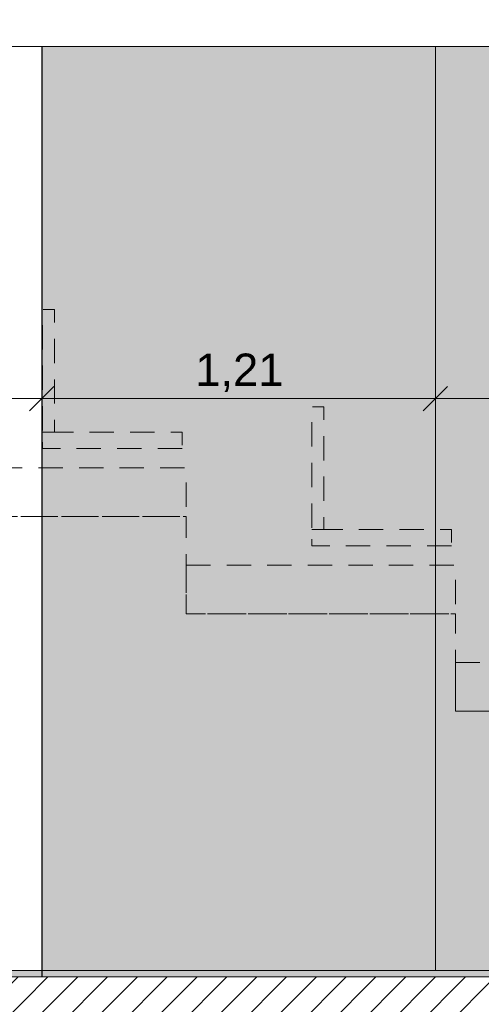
# Model space of a CAD drawing. Header units: millimetres. Extents: x -33687 to -7545, y -1870 to 7865.
# Tile 9 of 31: x -22424 to -21002, y -84 to 2952. Entities that reach past the tile are written whole.
import ezdxf

# ---------------------------------------------------------------- set-up
doc = ezdxf.new("R2010")
doc.units = ezdxf.units.MM
doc.header["$MEASUREMENT"] = 0
doc.linetypes.add('Tirets petits', pattern=[125, 75, -50])
for name, color, linetype in [('_Sols - Dalles.AL', 7, 'Continuous'), ('Nouveau_2D - Cotations pour 50ème.AL', 7, 'Continuous'), ('Nouveau_2D - Dessin général.AL', 7, 'Continuous'), ('Nouveau__Murs - Intérieurs (Non-porteurs).AL', 7, 'Continuous'), ('Nouveau__Plafonds.AL', 7, 'Continuous'), ('Nouveau_Equip - Agencement.AL', 7, 'Continuous'), ('Nouveau_Fenêtres Archicad', 7, 'Continuous')]:
    doc.layers.add(name, color=color, linetype=linetype)
doc.styles.add('STYLE_GENERE_1', font='arial.ttf')
doc.dimstyles.new('STYLE_GENERE__1', dxfattribs={"dimtxt": 100, "dimasz": 71.25, "dimexe": 0.18, "dimexo": 0.0625, "dimgap": 0, "dimtad": 1, "dimtih": 1, "dimtoh": 1, "dimlfac": 0.001, "dimzin": 0, "dimdsep": 46, "dimtxsty": 'STYLE_GENERE_1', "dimblk": 'ARROWHEAD_6', "dimblk1": 'ARROWHEAD_6', "dimblk2": 'ARROWHEAD_6', "dimcen": 0.09, "dimse1": 1, "dimse2": 1, "dimclrd": 7, "dimclre": 7, "dimclrt": 7, "dimazin": 0, "dimtfac": 1, "dimtdec": 4, "dimtmove": 0, "dimatfit": 3, "dimfxl": 0, "dimtolj": 1, "dimtzin": 0, "dimarcsym": 0})
doc.dimstyles.new('STYLE_GENERE__5', dxfattribs={"dimtxt": 100, "dimasz": 71.25, "dimexe": 0.18, "dimexo": 0.0625, "dimgap": 0, "dimtad": 1, "dimlfac": 0.001, "dimzin": 0, "dimdsep": 46, "dimtxsty": 'STYLE_GENERE_1', "dimblk": 'ARROWHEAD_6', "dimblk1": 'ARROWHEAD_6', "dimblk2": 'ARROWHEAD_6', "dimcen": 0.09, "dimse1": 1, "dimse2": 1, "dimclrd": 7, "dimclre": 7, "dimclrt": 7, "dimazin": 0, "dimtfac": 1, "dimtdec": 4, "dimtmove": 2, "dimatfit": 3, "dimfxl": 0, "dimtolj": 1, "dimtzin": 0, "dimarcsym": 0})
pattern_1 = [(45, (0, 0), (-45.96194, 45.96194), [])]

# ---------------------------------------------------------------- blocks, each defined once
blk = doc.blocks.new('Élément de coupe_1')
at = {"layer": '_Sols - Dalles.AL', "linetype": 'Continuous', "lineweight": 0, "true_color": 0x000000}
h = blk.add_hatch(dxfattribs=at)
h.set_pattern_fill('Dallage', color=18, style=0, pattern_type=2)
h.set_pattern_definition(pattern_1)
h.paths.add_polyline_path([(-10683.8, 0), (-24736.9, 0), (-24736.9, -480), (-10683.8, -480)])
at = {"layer": '_Sols - Dalles.AL', "color": 7, "linetype": 'Continuous', "lineweight": 5}
blk.add_line((-15656.5, 0), (-24096.7, 0), dxfattribs=at)
blk = doc.blocks.new('Élément de coupe_3')
at = {"layer": 'Nouveau__Murs - Intérieurs (Non-porteurs).AL', "color": 7, "linetype": 'Continuous', "lineweight": 13}
blk.add_line((-22355.7, 2870), (-22355.7, 0), dxfattribs=at)
blk = doc.blocks.new('Élément de coupe_36')
at = {"layer": 'Nouveau__Plafonds.AL', "color": 7, "linetype": 'Continuous', "lineweight": 13}
blk.add_line((-24096.7, 2870), (-15950.5, 2870), dxfattribs=at)
blk = doc.blocks.new('Élément de coupe_45')
at = {"layer": 'Nouveau_Fenêtres Archicad', "color": 7, "linetype": 'Continuous', "lineweight": 5}
for p, q in [((-22354.7, 50), (-22354.7, 2870)), ((-22354.7, 50), (-22355.7, 50)), ((-22354.7, 0), (-22354.7, 50))]:
    blk.add_line(p, q, dxfattribs=at)
blk = doc.blocks.new('*D64')
at = {"layer": 'Nouveau_2D - Cotations pour 50ème.AL', "color": 7, "linetype": 'Continuous', "lineweight": 5}
for p, q in [((-24096.7, 7343.5), (-24096.7, 7484.1)), ((-12656.5, 7343.5), (-12656.5, 7484.1)), ((-24059.2, 7451.3), (-24134.2, 7376.3)), ((-12619, 7451.3), (-12694, 7376.3)), ((-24096.7, 7413.8), (-12656.5, 7413.8))]:
    blk.add_line(p, q, dxfattribs=at)
at = {"layer": 'Nouveau_2D - Cotations pour 50ème.AL', "color": 7, "lineweight": 5, "char_height": 100, "attachment_point": 7, "style": 'STYLE_GENERE_1'}
for s, insert in [('\\A1;{\\pql;\\fArial|b0|i0|c0|p0;\\W1.000000;9}', (-24059.2, 7433.8)), ('\\A1;{\\pql;\\fArial|b0|i0|c0|p0;\\W1.000000;11,44}', (-18581.2, 7433.8)), ('\\A1;{\\pql;\\fArial|b0|i0|c0|p0;\\W1.000000;10}', (-12846.5, 7433.8))]:
    blk.add_mtext(s, dxfattribs=dict(at, insert=insert))
blk = doc.blocks.new('ARROWHEAD_6')
at = {"color": 0, "linetype": 'Continuous', "lineweight": 0}
for p, q in [((-0.5, -0.5), (0.5, 0.5)), ((0, 0), (-1, 0))]:
    blk.add_line(p, q, dxfattribs=at)
blk = doc.blocks.new('*D69')
at = {"layer": 'Nouveau_2D - Cotations pour 50ème.AL', "color": 7, "linetype": 'Continuous', "lineweight": 5}
for p, q in [((-10896.2, 7643.5), (-10896.2, 7784.1)), ((-24059.2, 7751.3), (-24134.2, 7676.3)), ((-10933.7, 7676.3), (-10858.7, 7751.3)), ((-24096.7, 7713.8), (-10896.2, 7713.8)), ((-10896.2, 7713.8), (-10839.9, 7713.8))]:
    blk.add_line(p, q, dxfattribs=at)
at = {"layer": 'Nouveau_2D - Cotations pour 50ème.AL', "color": 7, "lineweight": 5, "insert": (-17668, 7733.8), "char_height": 100, "attachment_point": 7, "style": 'STYLE_GENERE_1'}
blk.add_mtext('\\A1;{\\pql;\\fArial|b0|i0|c0|p0;\\W1.000000;13,20}', dxfattribs=at)
blk = doc.blocks.new('*D82')
at = {"layer": 'Nouveau_2D - Cotations pour 50ème.AL', "color": 7, "linetype": 'Continuous', "lineweight": 5}
for p, q in [((-26302.3, -1870.3), (-26302.3, -1729.7)), ((-10893.8, -1870.3), (-10893.8, -1729.7)), ((-26264.8, -1762.5), (-26339.8, -1837.5)), ((-10931.3, -1837.5), (-10856.3, -1762.5)), ((-26358.5, -1800), (-26302.3, -1800)), ((-26302.3, -1800), (-10893.8, -1800)), ((-10893.8, -1800), (-10837.6, -1800))]:
    blk.add_line(p, q, dxfattribs=at)
at = {"layer": 'Nouveau_2D - Cotations pour 50ème.AL', "color": 7, "lineweight": 5, "insert": (-18769.6, -1780), "char_height": 100, "attachment_point": 7, "style": 'STYLE_GENERE_1'}
blk.add_mtext('\\A1;{\\pql;\\fArial|b0|i0|c0|p0;\\W1.000000;15,41}', dxfattribs=at)
blk = doc.blocks.new('*D83')
at = {"layer": 'Nouveau_2D - Cotations pour 50ème.AL', "color": 7, "linetype": 'Continuous', "lineweight": 5}
for p, q in [((-24096.7, 1713.7), (-24096.7, 1854.3)), ((-22356.5, 1713.7), (-22356.5, 1854.3)), ((-24059.2, 1821.5), (-24134.2, 1746.5)), ((-22319, 1821.5), (-22394, 1746.5)), ((-24153, 1784), (-24096.7, 1784)), ((-24096.7, 1784), (-22356.5, 1784))]:
    blk.add_line(p, q, dxfattribs=at)
at = {"layer": 'Nouveau_2D - Cotations pour 50ème.AL', "color": 7, "lineweight": 5, "insert": (-23360.1, 1804), "char_height": 100, "attachment_point": 7, "style": 'STYLE_GENERE_1'}
blk.add_mtext('\\A1;{\\pql;\\fArial|b0|i0|c0|p0;\\W1.000000;1,74}', dxfattribs=at)
blk = doc.blocks.new('*D84')
at = {"layer": 'Nouveau_2D - Cotations pour 50ème.AL', "color": 7, "linetype": 'Continuous', "lineweight": 5}
for p, q in [((-22356.5, 1713.7), (-22356.5, 1854.3)), ((-21143.3, 1713.7), (-21143.3, 1854.3)), ((-22319, 1821.5), (-22394, 1746.5)), ((-21105.8, 1821.5), (-21180.8, 1746.5)), ((-22356.5, 1784), (-21143.3, 1784))]:
    blk.add_line(p, q, dxfattribs=at)
at = {"layer": 'Nouveau_2D - Cotations pour 50ème.AL', "color": 7, "lineweight": 5, "insert": (-21883.4, 1804), "char_height": 100, "attachment_point": 7, "style": 'STYLE_GENERE_1'}
blk.add_mtext('\\A1;{\\pql;\\fArial|b0|i0|c0|p0;\\W1.000000;1,21}', dxfattribs=at)
blk = doc.blocks.new('*D85')
at = {"layer": 'Nouveau_2D - Cotations pour 50ème.AL', "color": 7, "linetype": 'Continuous', "lineweight": 5}
for p, q in [((-21143.3, 1713.7), (-21143.3, 1854.3)), ((-19930.9, 1713.7), (-19930.9, 1854.3)), ((-21105.8, 1821.5), (-21180.8, 1746.5)), ((-19893.4, 1821.5), (-19968.4, 1746.5)), ((-21143.3, 1784), (-19930.9, 1784))]:
    blk.add_line(p, q, dxfattribs=at)
at = {"layer": 'Nouveau_2D - Cotations pour 50ème.AL', "color": 7, "lineweight": 5, "insert": (-20670.6, 1804), "char_height": 100, "attachment_point": 7, "style": 'STYLE_GENERE_1'}
blk.add_mtext('\\A1;{\\pql;\\fArial|b0|i0|c0|p0;\\W1.000000;1,21}', dxfattribs=at)
blk = doc.blocks.new('*D95')
at = {"layer": 'Nouveau_2D - Cotations pour 50ème.AL', "color": 7, "linetype": 'Continuous', "lineweight": 5}
for p, q in [((-23683.2, 4572.8), (-23683.2, 4629.1)), ((-23645.7, 4535.3), (-23720.7, 4610.3)), ((-23612.9, 4572.8), (-23753.5, 4572.8)), ((-23683.2, 20), (-23683.2, 4572.8)), ((-23720.7, 57.5), (-23645.7, -17.5)), ((-23612.9, 20), (-23753.5, 20)), ((-23683.2, -36.2), (-23683.2, 20))]:
    blk.add_line(p, q, dxfattribs=at)
at = {"layer": 'Nouveau_2D - Cotations pour 50ème.AL', "color": 7, "lineweight": 5, "insert": (-23703.2, 2972.8), "char_height": 100, "attachment_point": 7, "rotation": 90, "style": 'STYLE_GENERE_1'}
blk.add_mtext('\\A1;{\\pql;\\fArial|b0|i0|c0|p0;\\W1.000000;4,55}', dxfattribs=at)
blk = doc.blocks.new('*D100')
at = {"layer": 'Nouveau_2D - Cotations pour 50ème.AL', "color": 7, "linetype": 'Continuous', "lineweight": 5}
for p, q in [((-24095.6, -1539.7), (-24095.6, -1399.1)), ((-15723.2, -1539.7), (-15723.2, -1399.1)), ((-24058.1, -1431.9), (-24133.1, -1506.9)), ((-15685.7, -1431.9), (-15760.7, -1506.9)), ((-24095.6, -1469.4), (-15723.2, -1469.4))]:
    blk.add_line(p, q, dxfattribs=at)
at = {"layer": 'Nouveau_2D - Cotations pour 50ème.AL', "color": 7, "lineweight": 5, "char_height": 100, "attachment_point": 7, "style": 'STYLE_GENERE_1'}
for s, insert in [('\\A1;{\\pql;\\fArial|b0|i0|c0|p0;\\W1.000000;9}', (-24024.6, -1449.4)), ('\\A1;{\\pql;\\fArial|b0|i0|c0|p0;\\W1.000000;8,37}', (-20042.9, -1449.4))]:
    blk.add_mtext(s, dxfattribs=dict(at, insert=insert))

msp = doc.modelspace()

# ---------------------------------------------------------------- hatches: boundary and pattern name
at = {"layer": 'Nouveau_2D - Dessin général.AL', "linetype": 'Continuous', "lineweight": 5}
h = msp.add_hatch(dxfattribs=at)
h.set_pattern_fill('Dallage', style=0, pattern_type=2)
h.set_pattern_definition(pattern_1)
h.paths.add_polyline_path([(-25700.91, 4915.496), (-25597.033, 4915.496), (-25584.922, 4938.226), (-24703.364, 4805.814), (-24342.73, 4757.692), (-24342.73, 0), (-24187.73, 0), (-24189.732, 4742.46), (-15716.584, 3611.831), (-15716.644, 3755.879), (-15739.661, 4563.035), (-15845.337, 4531.43, 0.23689873), (-15919.919, 4442.29), (-15919.919, 4360.042), (-15919.919, 3835.552), (-24696.577, 5006.681), (-25085.239, 5058.543), (-25085.239, 5372.242), (-25085.239, 5546.614), (-25056.639, 5546.614), (-25056.639, 5719.865), (-25272.322, 5719.865)])
h = msp.add_hatch(dxfattribs=at)
h.set_pattern_fill('Dallage', style=0, pattern_type=2)
h.set_pattern_definition(pattern_1)
h.paths.add_polyline_path([(-14551.999, 3451.249), (-10893.82, 2963.113), (-10893.82, 0), (-30162.432, 0), (-30161.516, -480), (-10683.82, -480), (-10683.82, 2935.092), (-10683.82, 3141.603), (-14343.339, 3625.403), (-14343.339, 4202.38), (-14343.339, 4442.29, 0.2368987), (-14417.921, 4531.43), (-14523.597, 4563.035), (-14551.999, 3601.249)])
msp.add_hatch(color=7, dxfattribs=at).paths.add_polyline_path([(-24095.602, 0), (-12657.041, 0), (-12657.041, 20), (-24095.602, 20)])
at = {"layer": 'Nouveau_Equip - Agencement.AL', "linetype": 'Continuous', "lineweight": 0, "true_color": 0x333333}
for points in [[(-22356.513, 2870), (-21143.311, 2870), (-21143.311, 20), (-22356.513, 20)], [(-21143.311, 2870), (-19930.902, 2870), (-19930.902, 20), (-21143.311, 20)]]:
    msp.add_hatch(color=250, dxfattribs=at).paths.add_polyline_path(points)

# ---------------------------------------------------------------- linework, layer by layer
at = {"layer": 'Nouveau_2D - Dessin général.AL', "color": 7, "linetype": 'Continuous', "lineweight": 5, "flags": 128}
msp.add_lwpolyline([(-14551.999, 3451.249), (-10893.82, 2963.113), (-10893.82, 0), (-30162.432, 0), (-30161.516, -480), (-10683.82, -480), (-10683.82, 2935.092), (-10683.82, 3141.603), (-14343.339, 3625.403), (-14343.339, 4202.38), (-14343.339, 4442.29, 0.2368987), (-14417.921, 4531.43), (-14523.597, 4563.035), (-14551.999, 3601.249)], format="xyb", close=True, dxfattribs=at)
msp.add_lwpolyline([(-24095.602, 0), (-12657.041, 0), (-12657.041, 20), (-24095.602, 20)], close=True, dxfattribs=at)
at = {"layer": 'Nouveau_Equip - Agencement.AL', "color": 7, "linetype": 'Continuous', "lineweight": 5, "flags": 128}
for points in [[(-22356.513, 2870), (-21143.311, 2870), (-21143.311, 20), (-22356.513, 20)], [(-21143.311, 2870), (-19930.902, 2870), (-19930.902, 20), (-21143.311, 20)]]:
    msp.add_lwpolyline(points, close=True, dxfattribs=at)
at = {"layer": 'Nouveau_Equip - Agencement.AL', "color": 7, "linetype": 'Tirets petits', "lineweight": 5, "flags": 128}
for points in [[(-22353.836, 1679.711), (-22317.237, 1679.711), (-22317.237, 2058.534), (-22353.836, 2058.534)], [(-24095.602, 1870), (-22741.363, 1870), (-22741.363, 1420), (-21911.363, 1420), (-21911.363, 1120), (-21081.363, 1120), (-21081.363, 820), (-20251.363, 820), (-20251.363, 520), (-19421.363, 520), (-19421.363, 220), (-18591.363, 220), (-18591.363, 20), (-24095.602, 20)], [(-21523.836, 1379.711), (-21487.237, 1379.711), (-21487.237, 1758.534), (-21523.836, 1758.534)], [(-21923.836, 1629.711), (-22353.836, 1629.711), (-22353.836, 1679.711), (-21923.836, 1679.711)], [(-22741.363, 1570), (-21911.363, 1570), (-21911.363, 1420), (-22741.363, 1420)], [(-21093.836, 1329.711), (-21523.836, 1329.711), (-21523.836, 1379.711), (-21093.836, 1379.711)], [(-21911.363, 1270), (-21081.363, 1270), (-21081.363, 1120), (-21911.363, 1120)], [(-21081.363, 970), (-20251.363, 970), (-20251.363, 820), (-21081.363, 820)]]:
    msp.add_lwpolyline(points, close=True, dxfattribs=at)

# ---------------------------------------------------------------- block references
at = {"layer": '_Sols - Dalles.AL', "lineweight": 0}
msp.add_blockref('Élément de coupe_1', (0, 0), dxfattribs=at)
at = {"layer": 'Nouveau__Murs - Intérieurs (Non-porteurs).AL', "lineweight": 0}
msp.add_blockref('Élément de coupe_3', (0, 0), dxfattribs=at)
at = {"layer": 'Nouveau__Plafonds.AL', "lineweight": 0}
msp.add_blockref('Élément de coupe_36', (0, 0), dxfattribs=at)
at = {"layer": 'Nouveau_Fenêtres Archicad', "lineweight": 0}
msp.add_blockref('Élément de coupe_45', (0, 0), dxfattribs=at)

# ---------------------------------------------------------------- dimensions: what is measured, and where the dimension line sits
at = {"layer": 'Nouveau_2D - Cotations pour 50ème.AL', "color": 7, "linetype": 'Continuous', "lineweight": 5}
for base, p1, p2, picture, middle in [((-10896.174, 7713.791), (-24096.73, 2286.411), (-10896.174, 2969.284), '*D69', (-17500.538, 7783.791)), ((-12656.45, 7413.791), (-24096.73, 4572.823), (-12656.45, 1598.309), '*D64', (-18413.724, 7483.791)), ((-15723.227, -1469.415), (-24095.602, 20), (-15723.227, 3986.717), '*D100', (-19913.416, -1399.415)), ((-22356.513, 1784.01), (-24096.73, 2870), (-22356.513, 2930.5), '*D83', (-23230.624, 1854.01)), ((-21143.311, 1784.01), (-22356.513, 2930.5), (-21143.311, 2870), '*D84', (-21753.914, 1854.01)), ((-19930.902, 1784.01), (-21143.311, 2870), (-19930.902, 2870), '*D85', (-20541.108, 1854.01)), ((-10893.82, -1800), (-26302.268, 50), (-10893.82, 0), '*D82', (-18602.131, -1730))]:
    dim = msp.add_linear_dim(base=base, p1=p1, p2=p2, dimstyle='STYLE_GENERE__1', dxfattribs=at)
    dim.commit()
    dim.dimension.update_dxf_attribs({"geometry": picture, "text_midpoint": middle, "dimtype": 160})
dim = msp.add_linear_dim(base=(-23683.167, 4572.823), p1=(-16293.676, 20), p2=(-24096.73, 4572.823), angle=90, dimstyle='STYLE_GENERE__5', dxfattribs=at)
dim.commit()
dim.dimension.update_dxf_attribs({"geometry": '*D95', "text_midpoint": (-23753.167, 3102.257), "dimtype": 160, "text_rotation": 90})

doc.saveas('drawing.dxf')
